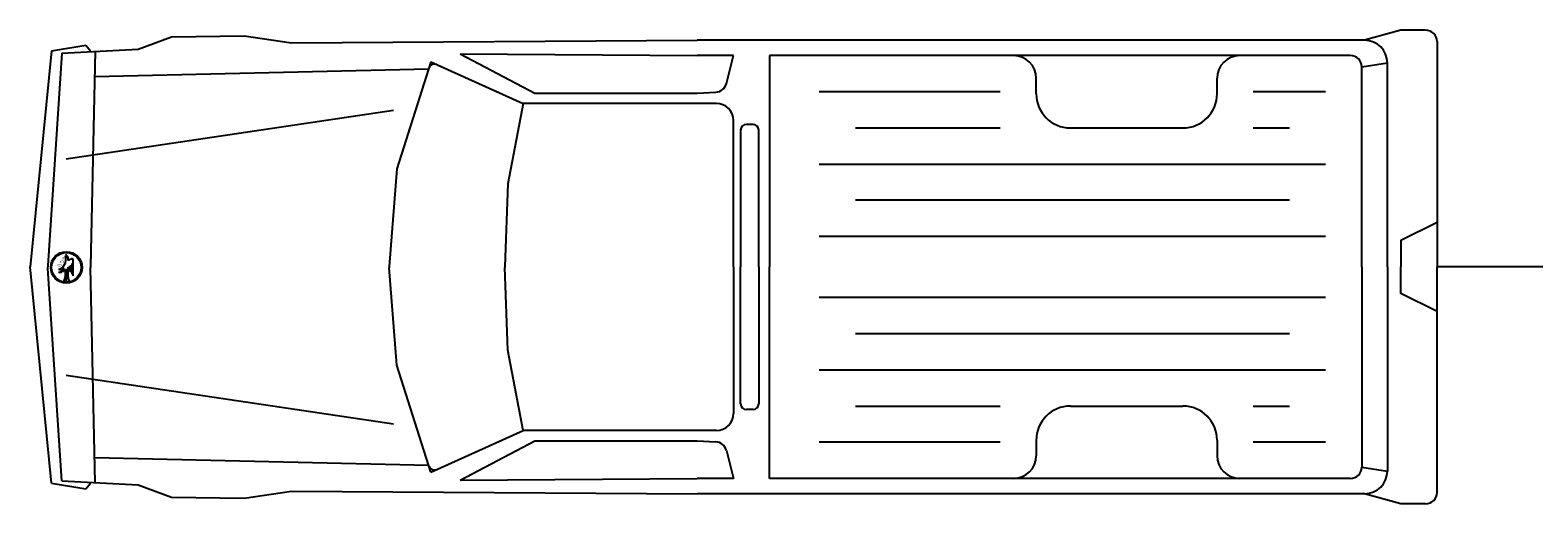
# Model space of a CAD drawing. Extents: x 149 to 250, y -977 to -912.
# Tile 114 of 156: x 197.84 to 203.94, y -936.25 to -934.34. Entities that reach past the tile are written whole.
import ezdxf
from ezdxf.enums import TextEntityAlignment as Align

# ---------------------------------------------------------------- set-up
doc = ezdxf.new("R2010")
doc.units = 0
doc.header["$MEASUREMENT"] = 0
doc.layers.get('0').update_dxf_attribs({"linetype": 'CONTINUOUS'})

msp = doc.modelspace()

# ---------------------------------------------------------------- linework, layer by layer
for points in [[(203.38719, -934.33948), (203.24071, -934.38014)], [(203.48745, -934.33948), (203.38719, -934.33948)], [(197.92927, -934.42326), (198.06805, -934.40007)], [(198.06805, -934.40007), (198.08645, -934.42311)], [(198.27964, -934.41638), (198.41426, -934.36693)], [(198.41426, -934.36693), (198.70826, -934.36242)], [(198.70826, -934.36242), (198.89973, -934.39106)], [(198.89973, -934.39106), (200.54103, -934.38014)], [(203.24071, -934.38014), (200.54103, -934.38014)], [(203.53346, -934.38548), (203.53346, -935.29686)], [(197.92927, -934.42326), (197.84251, -935.29686)], [(197.97123, -934.43252), (197.914, -935.29121), (197.91437, -935.29686)], [(197.97123, -934.43252), (198.27964, -934.41638)], [(198.10603, -934.42431), (198.08628, -935.29505)], [(199.46391, -934.4678), (199.32571, -934.89971)], [(199.46391, -934.4678), (199.83709, -934.63554)], [(199.58225, -934.4346), (199.88461, -934.59385)], [(199.58225, -934.4346), (200.54103, -934.44209)], [(200.68731, -934.44209), (200.54103, -934.44209)], [(200.65901, -934.55528), (200.68731, -934.44209)], [(203.18278, -934.44209), (200.83358, -934.44209)], [(200.83358, -934.44209), (200.83358, -935.29686)], [(201.82034, -934.44209), (201.76607, -934.44209)], [(202.93624, -934.44209), (202.7357, -934.44209)], [(198.10234, -934.52665), (199.45475, -934.4964)], [(203.22878, -934.48809), (203.3327, -934.47214)], [(203.22878, -935.29686), (203.22878, -934.48809)], [(203.3327, -935.29686), (203.3327, -934.47214)], [(200.54103, -934.59385), (200.61669, -934.59006)], [(201.76607, -934.58836), (201.0347, -934.58836)], [(201.91234, -934.59663), (201.91234, -934.53409)], [(202.64369, -934.59663), (202.64369, -934.53409)], [(203.08251, -934.58836), (202.78997, -934.58836)], [(199.83709, -934.63554), (199.7749, -934.9605)], [(200.61831, -934.63554), (199.83709, -934.63554)], [(199.88461, -934.59385), (200.54103, -934.59385)], [(197.98787, -934.86009), (199.31228, -934.66225)], [(200.68731, -935.29686), (200.68731, -934.70454)], [(200.71658, -934.7436), (200.71658, -935.29686)], [(200.76672, -934.7206), (200.73958, -934.7206)], [(200.78972, -935.29686), (200.78972, -934.7436)], [(201.18098, -934.73463), (201.76607, -934.73463)], [(202.05034, -934.73463), (202.5057, -934.73463)], [(202.78997, -934.73463), (202.93624, -934.73463)], [(201.0347, -934.8809), (203.08251, -934.8809)], [(199.32571, -934.89971), (199.29524, -935.29443)], [(199.7749, -934.9605), (199.76317, -935.29491)], [(202.93624, -935.02718), (201.18098, -935.02718)], [(203.53346, -935.11684), (203.38719, -935.18998), (203.38719, -935.29686)], [(203.08251, -935.17345), (201.0347, -935.17345)], [(197.98157, -935.28643), (197.98509, -935.27939), (197.98729, -935.26882), (197.98641, -935.25825), (197.98597, -935.25121)], [(197.98742, -935.24867), (197.98509, -935.24945)], [(197.99116, -935.25473), (197.99037, -935.25473), (197.99037, -935.2508)], [(197.99214, -935.25825), (197.99214, -935.26089)], [(197.99918, -935.26882), (197.99566, -935.26882), (197.99566, -935.25922)], [(197.92927, -936.17047), (197.84251, -935.29686)], [(197.97123, -936.16121), (197.914, -935.30252), (197.91437, -935.29686)], [(197.95691, -935.3058), (197.96043, -935.3058), (197.96395, -935.30756)], [(197.96131, -935.32209), (197.96131, -935.31505)], [(197.96395, -935.30756), (197.97452, -935.297), (197.98157, -935.28643)], [(197.9666, -935.31152), (197.9666, -935.32209)], [(197.97012, -935.30801), (197.97012, -935.31505)], [(197.97364, -935.30404), (197.97364, -935.31813)], [(197.97892, -935.31461), (197.97892, -935.30052)], [(197.98421, -935.30756), (197.98421, -935.33574), (197.97892, -935.35336)], [(197.98949, -935.35336), (197.98949, -935.30404)], [(197.99477, -935.297), (197.99477, -935.33574), (197.9983, -935.35336)], [(198.01063, -935.26424), (197.99918, -935.26882)], [(198.00006, -935.29347), (198.00006, -935.31461)], [(198.00534, -935.28995), (198.00534, -935.31813)], [(198.01107, -935.28291), (198.01107, -935.32518)], [(198.01679, -935.33222), (198.01679, -935.26841)], [(198.08631, -935.29686), (198.08628, -935.29557)], [(198.08631, -935.29686), (198.08628, -935.29816)], [(198.10603, -936.16942), (198.08628, -935.29867)], [(199.32571, -935.69402), (199.29524, -935.2993)], [(199.7632, -935.29686), (199.76317, -935.29571)], [(199.7632, -935.29686), (199.76317, -935.29801)], [(199.7749, -935.63323), (199.76317, -935.29882)], [(200.68731, -935.29686), (200.68731, -935.88919)], [(200.71658, -935.85013), (200.71658, -935.29686)], [(200.78972, -935.29686), (200.78972, -935.85013)], [(200.83358, -936.15164), (200.83358, -935.29686)], [(203.22878, -935.29686), (203.22878, -936.10564)], [(203.3327, -935.29686), (203.3327, -936.12159)], [(203.53346, -935.47689), (203.38719, -935.40375), (203.38719, -935.29686)], [(203.96188, -935.29686), (203.894, -935.29686), (203.82907, -935.29686), (203.76806, -935.29686), (203.71196, -935.29686), (203.66176, -935.29686), (203.61842, -935.29686), (203.58294, -935.29686), (203.5563, -935.29686), (203.53948, -935.29686), (203.53346, -935.29686), (203.53345, -935.29686), (203.53345, -935.29686), (203.53345, -935.29686), (203.53345, -935.29686), (203.53345, -935.29686), (203.53345, -935.29686), (203.53345, -935.29686), (203.53345, -935.29686), (203.53345, -935.29686), (203.53345, -935.29686), (203.53345, -935.29686), (203.53346, -935.29686)], [(203.53346, -936.20824), (203.53346, -935.29686)], [(203.08251, -935.42028), (201.0347, -935.42028)], [(202.93624, -935.56656), (201.18098, -935.56656)], [(199.83709, -935.95819), (199.7749, -935.63323)], [(197.98787, -935.73365), (199.31228, -935.93148)], [(199.46391, -936.12594), (199.32571, -935.69402)], [(201.0347, -935.71283), (203.08251, -935.71283)], [(201.18098, -935.8591), (201.76607, -935.8591)], [(202.05034, -935.8591), (202.5057, -935.8591)], [(202.78997, -935.8591), (202.93624, -935.8591)], [(200.76672, -935.87313), (200.73958, -935.87313)], [(199.46391, -936.12594), (199.83709, -935.95819)], [(200.61831, -935.95819), (199.83709, -935.95819)], [(199.58225, -936.15913), (199.88461, -935.99988)], [(199.88461, -935.99988), (200.54103, -935.99988)], [(200.54103, -935.99988), (200.61669, -936.00367)], [(200.65901, -936.03845), (200.68731, -936.15164)], [(201.76607, -936.00537), (201.0347, -936.00537)], [(201.91234, -935.9971), (201.91234, -936.05964)], [(202.64369, -935.9971), (202.64369, -936.05964)], [(203.08251, -936.00537), (202.78997, -936.00537)], [(198.10234, -936.06708), (199.45475, -936.09733)], [(203.22878, -936.10564), (203.3327, -936.12159)], [(197.92927, -936.17047), (198.06805, -936.19366)], [(197.97123, -936.16121), (198.27964, -936.17735)], [(198.06805, -936.19366), (198.08645, -936.17063)], [(199.58225, -936.15913), (200.54103, -936.15164)], [(200.68731, -936.15164), (200.54103, -936.15164)], [(203.18278, -936.15164), (200.83358, -936.15164)], [(201.82034, -936.15164), (201.76607, -936.15164)], [(202.93624, -936.15164), (202.7357, -936.15164)], [(198.27964, -936.17735), (198.41426, -936.2268)], [(198.41426, -936.2268), (198.70826, -936.23132)], [(198.70826, -936.23132), (198.89973, -936.20267)], [(198.89973, -936.20267), (200.54103, -936.21359)], [(203.24071, -936.21359), (200.54103, -936.21359)], [(203.38719, -936.25425), (203.24071, -936.21359)], [(203.48745, -936.25425), (203.38719, -936.25425)]]:
    msp.add_lwpolyline(points)
for radius in [0.0634, 0.05988]:
    msp.add_circle((197.98908, -935.29841), radius)
for centre, radius, start, end in [((203.48745, -934.38548), 0.046, 0, 90), ((203.24071, -934.47214), 0.092, 0, 90), ((201.82034, -934.53409), 0.092, 0, 90), ((202.7357, -934.53409), 0.092, 90, 180), ((203.18278, -934.48809), 0.046, 0, 90), ((199.47797, -934.49933), 0.023, 65.7973, 162.2544), ((200.61438, -934.54412), 0.046, 272.8676, 345.967), ((200.61831, -934.70454), 0.069, 0, 90), ((202.05034, -934.59663), 0.138, 180, 270), ((202.5057, -934.59663), 0.138, 270, 0), ((200.73958, -934.7436), 0.023, 90, 180), ((200.76672, -934.7436), 0.023, 0, 90), ((197.98813, -935.2508), 0.00225, 0, 108.3813), ((197.99116, -935.25922), 0.00449, 0, 90), ((198.0123, -935.26841), 0.00449, 0, 111.8101), ((198.09777, -935.29531), 0.0115, 178.7045, 181.2928), ((198.09777, -935.29841), 0.0115, 178.7072, 181.2955), ((199.30671, -935.29531), 0.0115, 175.5832, 184.4141), ((199.30671, -935.29841), 0.0115, 175.586, 184.4167), ((199.77466, -935.29531), 0.0115, 177.9958, 182.0015), ((199.77466, -935.29841), 0.0115, 177.9985, 182.0042), ((200.73958, -935.85013), 0.023, 180, 270), ((200.76672, -935.85013), 0.023, 270, 0), ((202.05034, -935.9971), 0.138, 90, 180), ((202.5057, -935.9971), 0.138, 0, 90), ((200.61831, -935.88919), 0.069, 270, 0), ((200.61438, -936.04961), 0.046, 14.033, 87.1324), ((199.47797, -936.0944), 0.023, 197.7455, 294.2027), ((201.82034, -936.05964), 0.092, 270, 0), ((202.7357, -936.05964), 0.092, 180, 270), ((203.18278, -936.10564), 0.046, 270, 0), ((203.24071, -936.12159), 0.092, 270, 0), ((203.48745, -936.20824), 0.046, 270, 0)]:
    msp.add_arc(centre, radius, start, end)

# ---------------------------------------------------------------- texts
for s, p, p2 in [('E', (197.97452, -935.25649), (197.97452, -935.26706)), ('D', (197.95339, -935.28467), (197.95339, -935.29524)), ('C', (197.96395, -935.27058), (197.96395, -935.28115))]:
    msp.add_text(s, height=0.01585, rotation=270).set_placement(p, p2, align=Align.ALIGNED)

doc.saveas('drawing.dxf')
